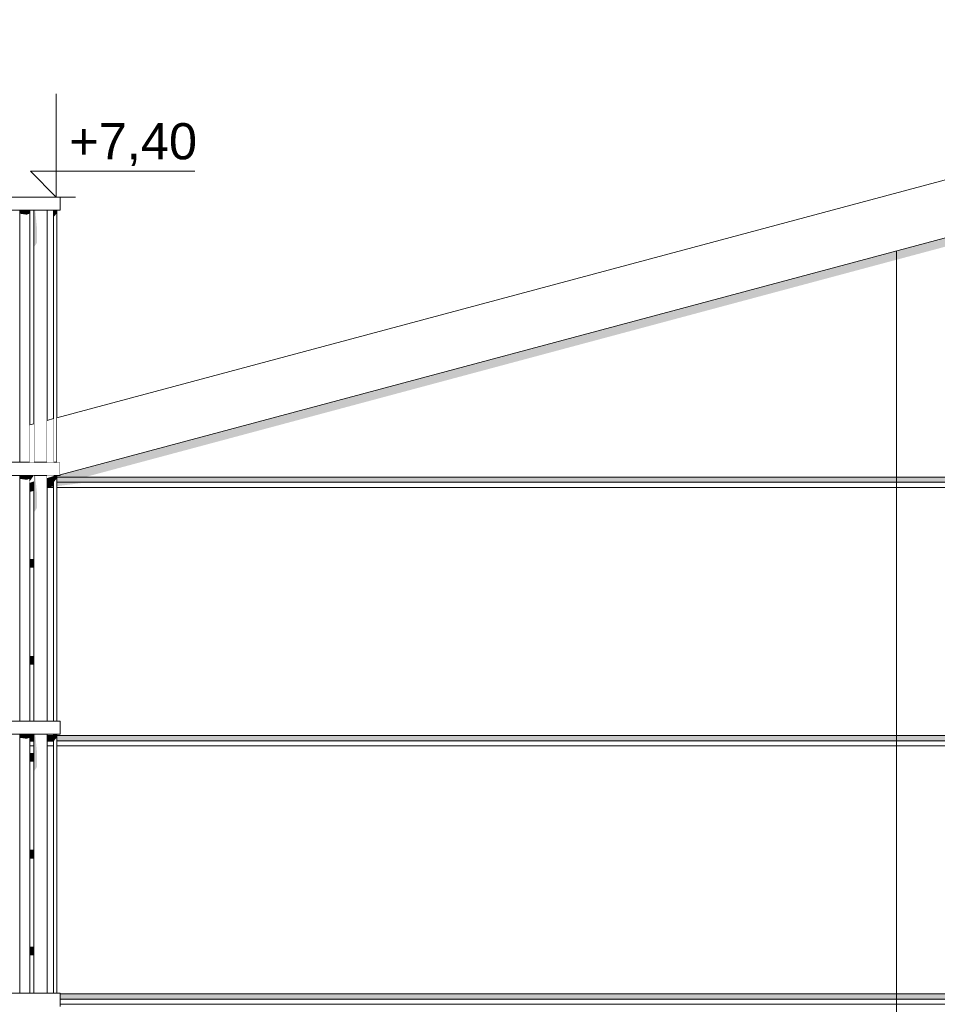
# Model space of a CAD drawing. Header units: millimetres. Extents: x -18574 to 23816, y -5698 to 8610.
# Tile 13 of 22: x -13391 to -9842, y 4280 to 8090. Entities that reach past the tile are written whole.
import ezdxf

# ---------------------------------------------------------------- set-up
doc = ezdxf.new("R2010")
doc.units = ezdxf.units.MM
doc.header["$MEASUREMENT"] = 0
doc.linetypes.add('Wipeout_Contour', pattern=[1000, 0, -1000])
for name, color, linetype, lineweight in [('0_Nr_pióra__1', 7, 'Continuous', 13), ('A_WYM_ZEWNETRZNE_Nr_pióra__45', 7, 'Continuous', 15), ('A_WYM_ZEWNETRZNE_Nr_pióra__85', 7, 'Continuous', 13), ('Nowe_A__DACHY_Nr_pióra__92', 7, 'Continuous', 13), ('Nowe_A__SCIANY_Nr_pióra__87', 7, 'Continuous', 13), ('Nowe_A_WN_WYPOSAZENIE_Nr_pióra__4', 7, 'Continuous', 13)]:
    doc.layers.add(name, color=color, linetype=linetype, lineweight=lineweight)
for name, color, linetype in [('A_WYM_ZEWNETRZNE', 7, 'Continuous'), ('Nowe_A__DACHY', 7, 'Continuous'), ('Nowe_A__SCIANY', 7, 'Continuous'), ('Nowe_A_WN_WYPOSAZENIE', 7, 'Continuous')]:
    doc.layers.add(name, color=color, linetype=linetype)
doc.styles.add('STYL_AUTOMATYCZNY_1', font='arial.ttf')

# ---------------------------------------------------------------- blocks, each defined once
blk = doc.blocks.new('ElemPrzekroju_3_1')
at = {"color": 254, "linetype": 'Wipeout_Contour', "lineweight": 0, "ltscale": 58760.632012}
blk.add_wipeout([(-13336.6, 6280), (-13352.5, 6280), (-13352.5, 6001.4), (-13336.6, 6001.4)], dxfattribs=at).dxf.layer = 'Nowe_A__SCIANY'
at = {"color": 254, "linetype": 'Wipeout_Contour', "lineweight": 0, "ltscale": 58008.120978}
blk.add_wipeout([(-13285.8, 5375.5), (-13260.4, 5375.5), (-13260.4, 6280), (-13285.8, 6280)], dxfattribs=at).dxf.layer = 'Nowe_A__SCIANY'
at = {"color": 254, "linetype": 'Wipeout_Contour', "lineweight": 0, "ltscale": 58203.480937}
blk.add_wipeout([(-13352.5, 5971.4), (-13352.5, 5626.2), (-13336.6, 5626.2), (-13336.6, 5971.4)], dxfattribs=at).dxf.layer = 'Nowe_A__SCIANY'
at = {"color": 254, "linetype": 'Wipeout_Contour', "lineweight": 0, "ltscale": 57714.059292}
blk.add_wipeout([(-13336.6, 5596.2), (-13352.5, 5596.2), (-13352.5, 5375.5), (-13336.6, 5375.5)], dxfattribs=at).dxf.layer = 'Nowe_A__SCIANY'
at = {"color": 254, "linetype": 'Wipeout_Contour', "lineweight": 0, "ltscale": 57467.111696}
blk.add_wipeout([(-13336.6, 5324.7), (-13352.5, 5324.7), (-13352.5, 5320), (-13336.6, 5320)], dxfattribs=at).dxf.layer = 'Nowe_A__SCIANY'
at = {"color": 254, "linetype": 'Wipeout_Contour', "lineweight": 0, "ltscale": 57201.671606}
blk.add_wipeout([(-13260.4, 5324.7), (-13285.8, 5324.7), (-13285.8, 5320), (-13260.4, 5320)], dxfattribs=at).dxf.layer = 'Nowe_A__SCIANY'
at = {"color": 254, "linetype": 'Wipeout_Contour', "lineweight": 0, "ltscale": 57074.004486}
blk.add_wipeout([(-13352.5, 5221.1), (-13352.5, 4875.9), (-13336.6, 4875.9), (-13336.6, 5221.1)], dxfattribs=at).dxf.layer = 'Nowe_A__SCIANY'
at = {"color": 254, "linetype": 'Wipeout_Contour', "lineweight": 0, "ltscale": 56560.545627}
blk.add_wipeout([(-13352.5, 4845.9), (-13352.5, 4500.8), (-13336.6, 4500.8), (-13336.6, 4845.9)], dxfattribs=at).dxf.layer = 'Nowe_A__SCIANY'
at = {"color": 254, "linetype": 'Wipeout_Contour', "lineweight": 0, "ltscale": 56201.529517}
blk.add_wipeout([(-13336.6, 4470.8), (-13352.5, 4470.8), (-13352.5, 4322.8), (-13336.6, 4322.8)], dxfattribs=at).dxf.layer = 'Nowe_A__SCIANY'
at = {"color": 254, "linetype": 'Wipeout_Contour', "lineweight": 0, "ltscale": 73764.002836}
blk.add_wipeout([(-13352.5, 6297.1), (-13352.5, 6280), (-13336.6, 6280), (-13336.6, 6300), (-13341.7, 6300)], dxfattribs=at).dxf.layer = 'Nowe_A__SCIANY'
at = {"color": 254, "linetype": 'Wipeout_Contour', "lineweight": 0, "ltscale": 103756.695303}
blk.add_wipeout([(-13247.7, 5375.5), (-13235, 5375.5), (-13235, 5324.7), (-13247.7, 5324.7), (-13247.7, 5320), (-150, 5320), (-150, 5895.8), (-1583.7, 6280), (-13247.7, 6280)], dxfattribs=at).dxf.layer = 'Nowe_A__SCIANY'
at = {"color": 254, "linetype": 'Wipeout_Contour', "lineweight": 0, "ltscale": 57448.805922}
blk.add_wipeout([(-13336.6, 5320), (-13352.5, 5320), (-13352.5, 5300), (-13336.6, 5300)], dxfattribs=at).dxf.layer = 'Nowe_A__SCIANY'
at = {"layer": 'Nowe_A__SCIANY', "linetype": 'Continuous', "lineweight": 0, "true_color": 0x000000}
for points in [[(-13336.6, 6280), (-13352.5, 6280), (-13352.5, 6262.7), (-13336.6, 6267)], [(-13352.5, 5320), (-13339.9, 5320), (-13336.6, 5324.7), (-13352.5, 5324.7)], [(-13336.6, 5320), (-13352.5, 5320), (-13352.5, 5300), (-13336.6, 5300)]]:
    blk.add_hatch(color=18, dxfattribs=at).paths.add_polyline_path(points)
at = {"layer": 'Nowe_A__SCIANY_Nr_pióra__87', "color": 7, "linetype": 'Continuous', "lineweight": 13}
for p, q in [((-13352.5, 6280), (-13336.6, 6280)), ((-13352.5, 5320), (-13336.6, 5320))]:
    blk.add_line(p, q, dxfattribs=at)
at = {"color": 254, "linetype": 'Wipeout_Contour', "lineweight": 0, "ltscale": 44254.55091}
blk.add_wipeout([(-13336.6, 6301.4), (-13341.7, 6300), (-13336.6, 6300)], dxfattribs=at).dxf.layer = 'Nowe_A__SCIANY'
at = {"color": 254, "linetype": 'Wipeout_Contour', "lineweight": 0, "ltscale": 58752.153954}
blk.add_wipeout([(-13285.8, 6300), (-13285.8, 6280), (-13260.4, 6280), (-13260.4, 6300)], dxfattribs=at).dxf.layer = 'Nowe_A__SCIANY'
at = {"color": 254, "linetype": 'Wipeout_Contour', "lineweight": 0, "ltscale": 57183.280243}
blk.add_wipeout([(-13260.4, 5320), (-13285.8, 5320), (-13285.8, 5300), (-13260.4, 5300)], dxfattribs=at).dxf.layer = 'Nowe_A__SCIANY'
at = {"layer": 'Nowe_A__SCIANY', "linetype": 'Continuous', "lineweight": 0, "true_color": 0x000000}
for points in [[(-13352.5, 6297.1), (-13352.5, 6280), (-13336.6, 6280), (-13336.6, 6300), (-13341.7, 6300)], [(-13336.6, 6301.4), (-13341.7, 6300), (-13336.6, 6300)], [(-13260.4, 5320), (-13285.8, 5320), (-13285.8, 5300), (-13260.4, 5300)]]:
    blk.add_hatch(color=18, dxfattribs=at).paths.add_polyline_path(points)
at = {"layer": 'Nowe_A__SCIANY_Nr_pióra__87', "color": 7, "linetype": 'Continuous', "lineweight": 13}
blk.add_line((-13341.7, 6300), (-13336.6, 6300), dxfattribs=at)
at = {"color": 254, "linetype": 'Wipeout_Contour', "lineweight": 0, "ltscale": 42321.93253}
blk.add_wipeout([(-13247.7, 6280), (-1583.7, 6280), (-1658.4, 6300), (-13247.7, 6300)], dxfattribs=at).dxf.layer = 'Nowe_A__SCIANY'
at = {"color": 254, "linetype": 'Wipeout_Contour', "lineweight": 0, "ltscale": 57419.276399}
blk.add_wipeout([(-13352.5, 5300), (-13352.5, 5280), (-13336.6, 5280), (-13336.6, 5300)], dxfattribs=at).dxf.layer = 'Nowe_A__SCIANY'
at = {"layer": 'Nowe_A__SCIANY_Nr_pióra__87', "color": 7, "linetype": 'Continuous', "lineweight": 13}
for p, q in [((-13285.8, 6280), (-13260.4, 6280)), ((-13247.7, 6280), (-1583.7, 6280)), ((-13352.5, 5300), (-13336.6, 5300))]:
    blk.add_line(p, q, dxfattribs=at)
at = {"color": 254, "linetype": 'Wipeout_Contour', "lineweight": 0, "ltscale": 73480.060305}
blk.add_wipeout([(-13285.8, 6300), (-13260.4, 6300), (-13260.4, 6320), (-13267, 6320), (-13285.8, 6315)], dxfattribs=at).dxf.layer = 'Nowe_A__SCIANY'
at = {"color": 254, "linetype": 'Wipeout_Contour', "lineweight": 0, "ltscale": 39168.812929}
blk.add_wipeout([(-13247.7, 5300), (-130, 5300), (-150, 5320), (-13247.7, 5320)], dxfattribs=at).dxf.layer = 'Nowe_A__SCIANY'
at = {"color": 254, "linetype": 'Wipeout_Contour', "lineweight": 0, "ltscale": 57383.303094}
blk.add_wipeout([(-13336.6, 5280), (-13352.5, 5280), (-13352.5, 5251.1), (-13336.6, 5251.1)], dxfattribs=at).dxf.layer = 'Nowe_A__SCIANY'
at = {"layer": 'Nowe_A__SCIANY', "linetype": 'Continuous', "lineweight": 0, "true_color": 0x000000}
for points in [[(-13285.8, 6300), (-13260.4, 6300), (-13260.4, 6320), (-13267, 6320), (-13285.8, 6315)], [(-13352.5, 5296.6), (-13336.6, 5296.6), (-13336.6, 5300), (-13352.5, 5300)], [(-13247.7, 5300), (-130, 5300), (-150, 5320), (-13247.7, 5320)]]:
    blk.add_hatch(color=18, dxfattribs=at).paths.add_polyline_path(points)
at = {"layer": 'Nowe_A__SCIANY_Nr_pióra__87', "color": 7, "linetype": 'Continuous', "lineweight": 13}
for p, q in [((-13285.8, 5320), (-13260.4, 5320)), ((-13247.7, 5320), (-150, 5320)), ((-13352.5, 5280), (-13336.6, 5280))]:
    blk.add_line(p, q, dxfattribs=at)
at = {"color": 254, "linetype": 'Wipeout_Contour', "lineweight": 0, "ltscale": 42415.786258}
blk.add_wipeout([(-13247.7, 6300), (-1658.4, 6300), (-1733, 6320), (-13247.7, 6320)], dxfattribs=at).dxf.layer = 'Nowe_A__SCIANY'
at = {"color": 254, "linetype": 'Wipeout_Contour', "lineweight": 0, "ltscale": 57153.613355}
blk.add_wipeout([(-13285.8, 5280), (-13260.4, 5280), (-13260.4, 5300), (-13285.8, 5300)], dxfattribs=at).dxf.layer = 'Nowe_A__SCIANY'
at = {"layer": 'Nowe_A__SCIANY', "linetype": 'Continuous', "lineweight": 0, "true_color": 0x000000}
for points in [[(-13285.8, 6280.3), (-13260.4, 6283.4), (-13260.4, 6300), (-13285.8, 6300)], [(-13247.7, 6300), (-1658.4, 6300), (-1733, 6320), (-13247.7, 6320)], [(-13247.7, 6300), (-13247.7, 6285), (-13155.2, 6296.6), (-1937.9, 6296.6), (-1772, 6280), (-1583.7, 6280), (-1658.4, 6300)]]:
    blk.add_hatch(color=18, dxfattribs=at).paths.add_polyline_path(points)
at = {"layer": 'Nowe_A__SCIANY_Nr_pióra__87', "color": 7, "linetype": 'Continuous', "lineweight": 13}
for p, q in [((-13285.8, 6300), (-13260.4, 6300)), ((-13247.7, 6300), (-1658.4, 6300))]:
    blk.add_line(p, q, dxfattribs=at)
at = {"color": 254, "linetype": 'Wipeout_Contour', "lineweight": 0, "ltscale": 39113.974578}
blk.add_wipeout([(-130, 5300), (-13247.7, 5300), (-13247.7, 5280), (-150, 5280)], dxfattribs=at).dxf.layer = 'Nowe_A__SCIANY'
at = {"layer": 'Nowe_A__SCIANY_Nr_pióra__87', "color": 7, "linetype": 'Continuous', "lineweight": 13}
for p, q in [((-13285.8, 5300), (-13260.4, 5300)), ((-13247.7, 5300), (-130, 5300))]:
    blk.add_line(p, q, dxfattribs=at)
at = {"color": 254, "linetype": 'Wipeout_Contour', "lineweight": 0, "ltscale": 44075.32368}
blk.add_wipeout([(-13260.4, 6321.8), (-13267, 6320), (-13260.4, 6320)], dxfattribs=at).dxf.layer = 'Nowe_A__SCIANY'
at = {"color": 254, "linetype": 'Wipeout_Contour', "lineweight": 0, "ltscale": 56487.922796}
blk.add_wipeout([(-13285.8, 5280), (-13285.8, 4322.8), (-13260.4, 4322.8), (-13260.4, 5280)], dxfattribs=at).dxf.layer = 'Nowe_A__SCIANY'
at = {"color": 254, "linetype": 'Wipeout_Contour', "lineweight": 0, "ltscale": 101054.109579}
blk.add_wipeout([(-13247.7, 6325.2), (-13247.7, 6320), (-1733, 6320), (-5315.8, 7280), (-9684.2, 7280), (-13235, 6328.6), (-13235, 6326.7), (-13241.9, 6326.7)], dxfattribs=at).dxf.layer = 'Nowe_A__SCIANY'
at = {"color": 254, "linetype": 'Wipeout_Contour', "lineweight": 0, "ltscale": 65645.543811}
blk.add_wipeout([(-13247.7, 4322.8), (-13235, 4322.8), (-13235, 4320), (-150, 4320), (-150, 5280), (-13247.7, 5280)], dxfattribs=at).dxf.layer = 'Nowe_A__SCIANY'
at = {"layer": 'Nowe_A__SCIANY', "linetype": 'Continuous', "lineweight": 0, "true_color": 0x000000}
for points in [[(-13241.9, 6326.7), (-13247.7, 6325.2), (-13247.7, 6320), (-13138.7, 6320), (-9555.9, 7280), (-9684.2, 7280), (-13235, 6328.6), (-13235, 6326.7)], [(-13260.4, 6321.8), (-13267, 6320), (-13260.4, 6320)], [(-13285.8, 5296.6), (-13260.4, 5296.6), (-13260.4, 5300), (-13285.8, 5300)], [(-13247.7, 5300), (-13247.7, 5296.6), (-133.4, 5296.6), (-130, 5300)]]:
    blk.add_hatch(color=18, dxfattribs=at).paths.add_polyline_path(points)
at = {"layer": 'Nowe_A__SCIANY_Nr_pióra__87', "color": 7, "linetype": 'Continuous', "lineweight": 13}
for p, q in [((-13267, 6320), (-13260.4, 6320)), ((-13247.7, 6320), (-1733, 6320)), ((-13285.8, 5280), (-13260.4, 5280)), ((-13247.7, 5280), (-150, 5280))]:
    blk.add_line(p, q, dxfattribs=at)
at = {"color": 254, "linetype": 'Wipeout_Contour', "lineweight": 0, "ltscale": 36463.394295}
blk.add_wipeout([(-13235, 4320), (-13235, 4300), (-130, 4300), (-150, 4320)], dxfattribs=at).dxf.layer = 'Nowe_A__SCIANY'
at = {"layer": 'Nowe_A__SCIANY', "linetype": 'Continuous', "lineweight": 0, "true_color": 0x000000}
blk.add_hatch(color=18, dxfattribs=at).paths.add_polyline_path([(-13235, 4320), (-13235, 4300), (-130, 4300), (-150, 4320)])
at = {"layer": 'Nowe_A__SCIANY_Nr_pióra__87', "color": 7, "linetype": 'Continuous', "lineweight": 13}
blk.add_line((-13235, 4320), (-150, 4320), dxfattribs=at)
at = {"color": 254, "linetype": 'Wipeout_Contour', "lineweight": 0, "ltscale": 36411.063385}
blk.add_wipeout([(-13235, 4280), (-150, 4280), (-130, 4300), (-13235, 4300)], dxfattribs=at).dxf.layer = 'Nowe_A__SCIANY'
at = {"layer": 'Nowe_A__SCIANY', "linetype": 'Continuous', "lineweight": 0, "true_color": 0x000000}
blk.add_hatch(color=18, dxfattribs=at).paths.add_polyline_path([(-13235, 4296.6), (-133.4, 4296.6), (-130, 4300), (-13235, 4300)])
at = {"layer": 'Nowe_A__SCIANY_Nr_pióra__87', "color": 7, "linetype": 'Continuous', "lineweight": 13}
for p, q in [((-13235, 4300), (-130, 4300)), ((-13235, 4280), (-150, 4280))]:
    blk.add_line(p, q, dxfattribs=at)
blk = doc.blocks.new('ElemPrzekroju_7_1')
at = {"color": 254, "linetype": 'Wipeout_Contour', "lineweight": 0, "ltscale": 60150.238295}
blk.add_wipeout([(-13391.4, 6377.5), (-13352.5, 6377.5), (-13352.5, 7352.8), (-13391.4, 7352.8)], dxfattribs=at).dxf.layer = 'Nowe_A_WN_WYPOSAZENIE'
at = {"color": 254, "linetype": 'Wipeout_Contour', "lineweight": 0, "ltscale": 59730.988023}
blk.add_wipeout([(-13260.4, 6377.5), (-13247.7, 6377.5), (-13247.7, 7352.8), (-13260.4, 7352.8)], dxfattribs=at).dxf.layer = 'Nowe_A_WN_WYPOSAZENIE'
at = {"color": 254, "linetype": 'Wipeout_Contour', "lineweight": 0, "ltscale": 58410.313066}
blk.add_wipeout([(-13352.5, 6326.7), (-13391.4, 6326.7), (-13391.4, 5375.5), (-13352.5, 5375.5)], dxfattribs=at).dxf.layer = 'Nowe_A_WN_WYPOSAZENIE'
at = {"color": 254, "linetype": 'Wipeout_Contour', "lineweight": 0, "ltscale": 57978.506299}
blk.add_wipeout([(-13260.4, 6326.7), (-13260.4, 5375.5), (-13247.7, 5375.5), (-13247.7, 6326.7)], dxfattribs=at).dxf.layer = 'Nowe_A_WN_WYPOSAZENIE'
at = {"color": 254, "linetype": 'Wipeout_Contour', "lineweight": 0, "ltscale": 56892.938289}
blk.add_wipeout([(-13352.5, 5324.7), (-13391.4, 5324.7), (-13391.4, 4322.8), (-13352.5, 4322.8)], dxfattribs=at).dxf.layer = 'Nowe_A_WN_WYPOSAZENIE'
at = {"color": 254, "linetype": 'Wipeout_Contour', "lineweight": 0, "ltscale": 56449.5405}
blk.add_wipeout([(-13260.4, 4322.8), (-13247.7, 4322.8), (-13247.7, 5324.7), (-13260.4, 5324.7)], dxfattribs=at).dxf.layer = 'Nowe_A_WN_WYPOSAZENIE'
at = {"color": 254, "linetype": 'Wipeout_Contour', "lineweight": 0, "ltscale": 60663.741548}
blk.add_wipeout([(-13235, 7352.8), (-13235, 7403.6), (-13265.4, 7403.6), (-13265.4, 7352.8)], dxfattribs=at).dxf.layer = 'Nowe_A_WN_WYPOSAZENIE'
at = {"color": 254, "linetype": 'Wipeout_Contour', "lineweight": 0, "ltscale": 58776.531704}
blk.add_wipeout([(-13235, 6326.7), (-13235, 6377.5), (-13265.4, 6377.5), (-13265.4, 6326.7)], dxfattribs=at).dxf.layer = 'Nowe_A_WN_WYPOSAZENIE'
at = {"color": 254, "linetype": 'Wipeout_Contour', "lineweight": 0, "ltscale": 57158.333491}
blk.add_wipeout([(-13235, 5324.7), (-13235, 5375.5), (-13265.4, 5375.5), (-13265.4, 5324.7)], dxfattribs=at).dxf.layer = 'Nowe_A_WN_WYPOSAZENIE'
at = {"color": 254, "linetype": 'Wipeout_Contour', "lineweight": 0, "ltscale": 55718.657778}
blk.add_wipeout([(-13235, 4272), (-13235, 4322.8), (-13265.4, 4322.8), (-13265.4, 4272)], dxfattribs=at).dxf.layer = 'Nowe_A_WN_WYPOSAZENIE'
at = {"layer": 'Nowe_A_WN_WYPOSAZENIE_Nr_pióra__4', "color": 7, "linetype": 'Continuous', "lineweight": 13}
for p, q in [((-13235, 7352.8), (-13235, 7403.6)), ((-13235, 6326.7), (-13235, 6377.5)), ((-13235, 5324.7), (-13235, 5375.5)), ((-13235, 4272), (-13235, 4322.8))]:
    blk.add_line(p, q, dxfattribs=at)
at = {"color": 254, "linetype": 'Wipeout_Contour', "lineweight": 0, "ltscale": 60868.617041}
blk.add_wipeout([(-13265.4, 7352.8), (-13265.4, 7403.6), (-13352.1, 7403.6), (-13352.1, 7352.8)], dxfattribs=at).dxf.layer = 'Nowe_A_WN_WYPOSAZENIE'
at = {"color": 254, "linetype": 'Wipeout_Contour', "lineweight": 0, "ltscale": 58987.950946}
blk.add_wipeout([(-13265.4, 6326.7), (-13265.4, 6377.5), (-13352.1, 6377.5), (-13352.1, 6326.7)], dxfattribs=at).dxf.layer = 'Nowe_A_WN_WYPOSAZENIE'
at = {"color": 254, "linetype": 'Wipeout_Contour', "lineweight": 0, "ltscale": 57375.704966}
blk.add_wipeout([(-13265.4, 5324.7), (-13265.4, 5375.5), (-13352.1, 5375.5), (-13352.1, 5324.7)], dxfattribs=at).dxf.layer = 'Nowe_A_WN_WYPOSAZENIE'
at = {"color": 254, "linetype": 'Wipeout_Contour', "lineweight": 0, "ltscale": 55941.61289}
blk.add_wipeout([(-13265.4, 4272), (-13265.4, 4322.8), (-13352.1, 4322.8), (-13352.1, 4272)], dxfattribs=at).dxf.layer = 'Nowe_A_WN_WYPOSAZENIE'
at = {"layer": 'Nowe_A_WN_WYPOSAZENIE', "linetype": 'Continuous', "lineweight": 0, "true_color": 0x000000}
for points in [[(-13247.7, 7352.8), (-13260.4, 7352.8), (-13260.4, 7325.8), (-13247.7, 7340.8)], [(-13260.4, 6326.7), (-13260.4, 6299.7), (-13247.7, 6314.7), (-13247.7, 6326.7)], [(-13247.7, 5324.7), (-13260.4, 5324.7), (-13260.4, 5297.8), (-13247.7, 5312.7)]]:
    blk.add_hatch(color=18, dxfattribs=at).paths.add_polyline_path(points)
at = {"layer": 'Nowe_A_WN_WYPOSAZENIE_Nr_pióra__4', "color": 7, "linetype": 'Continuous', "lineweight": 13}
for p, q in [((-13235, 7403.6), (-13265.4, 7403.6)), ((-13235, 7352.8), (-13265.4, 7352.8)), ((-13260.4, 6377.5), (-13260.4, 7352.8)), ((-13247.7, 6377.5), (-13247.7, 7352.8)), ((-13235, 6377.5), (-13265.4, 6377.5)), ((-13235, 6326.7), (-13265.4, 6326.7)), ((-13260.4, 5375.5), (-13260.4, 6326.7)), ((-13247.7, 5375.5), (-13247.7, 6326.7)), ((-13235, 5375.5), (-13265.4, 5375.5)), ((-13235, 5324.7), (-13265.4, 5324.7)), ((-13260.4, 4322.8), (-13260.4, 5324.7)), ((-13247.7, 4322.8), (-13247.7, 5324.7)), ((-13235, 4322.8), (-13265.4, 4322.8))]:
    blk.add_line(p, q, dxfattribs=at)
at = {"color": 254, "linetype": 'Wipeout_Contour', "lineweight": 0, "ltscale": 61247.707847}
blk.add_wipeout([(-13352.1, 7352.8), (-13352.1, 7403.6), (-13481.9, 7403.6), (-13481.9, 7352.8)], dxfattribs=at).dxf.layer = 'Nowe_A_WN_WYPOSAZENIE'
at = {"color": 254, "linetype": 'Wipeout_Contour', "lineweight": 0, "ltscale": 59379.034174}
blk.add_wipeout([(-13352.1, 6326.7), (-13352.1, 6377.5), (-13481.9, 6377.5), (-13481.9, 6326.7)], dxfattribs=at).dxf.layer = 'Nowe_A_WN_WYPOSAZENIE'
at = {"color": 254, "linetype": 'Wipeout_Contour', "lineweight": 0, "ltscale": 57777.687271}
blk.add_wipeout([(-13352.1, 5324.7), (-13352.1, 5375.5), (-13481.9, 5375.5), (-13481.9, 5324.7)], dxfattribs=at).dxf.layer = 'Nowe_A_WN_WYPOSAZENIE'
at = {"color": 254, "linetype": 'Wipeout_Contour', "lineweight": 0, "ltscale": 56353.811097}
blk.add_wipeout([(-13352.1, 4272), (-13352.1, 4322.8), (-13481.9, 4322.8), (-13481.9, 4272)], dxfattribs=at).dxf.layer = 'Nowe_A_WN_WYPOSAZENIE'
at = {"layer": 'Nowe_A_WN_WYPOSAZENIE_Nr_pióra__4', "color": 7, "linetype": 'Continuous', "lineweight": 13}
for p, q in [((-13352.1, 7403.6), (-13481.9, 7403.6)), ((-13265.4, 7403.6), (-13352.1, 7403.6)), ((-13391.4, 6377.5), (-13391.4, 7352.8)), ((-13391.4, 5375.5), (-13391.4, 6326.7)), ((-13391.4, 4322.8), (-13391.4, 5324.7))]:
    blk.add_line(p, q, dxfattribs=at)
at = {"color": 254, "linetype": 'Wipeout_Contour', "lineweight": 0, "ltscale": 59934.044882}
blk.add_wipeout([(-13285.8, 7352.8), (-13336.6, 7352.8), (-13336.6, 6377.5), (-13285.8, 6377.5)], dxfattribs=at).dxf.layer = 'Nowe_A_WN_WYPOSAZENIE'
at = {"color": 254, "linetype": 'Wipeout_Contour', "lineweight": 0, "ltscale": 58187.664549}
blk.add_wipeout([(-13336.6, 6326.7), (-13336.6, 5375.5), (-13285.8, 5375.5), (-13285.8, 6326.7)], dxfattribs=at).dxf.layer = 'Nowe_A_WN_WYPOSAZENIE'
at = {"color": 254, "linetype": 'Wipeout_Contour', "lineweight": 0, "ltscale": 56664.332619}
blk.add_wipeout([(-13285.8, 5324.7), (-13336.6, 5324.7), (-13336.6, 4322.8), (-13285.8, 4322.8)], dxfattribs=at).dxf.layer = 'Nowe_A_WN_WYPOSAZENIE'
at = {"layer": 'Nowe_A_WN_WYPOSAZENIE', "linetype": 'Continuous', "lineweight": 0, "true_color": 0x000000}
for points in [[(-13391.4, 7339.5), (-13364.3, 7335.5), (-13352.5, 7339.9), (-13352.5, 7352.8), (-13391.4, 7352.8)], [(-13336.6, 7352.8), (-13336.6, 7209.1), (-13323.9, 7227.1), (-13323.9, 7277.9), (-13331.4, 7352.8)], [(-13391.4, 6313.4), (-13364.3, 6309.5), (-13352.5, 6313.9), (-13352.5, 6326.7), (-13391.4, 6326.7)], [(-13331.4, 6326.7), (-13336.6, 6326.7), (-13336.6, 6183), (-13323.9, 6201), (-13323.9, 6251.8)], [(-13391.4, 5311.4), (-13364.3, 5307.5), (-13352.5, 5311.9), (-13352.5, 5324.7), (-13391.4, 5324.7)]]:
    blk.add_hatch(color=18, dxfattribs=at).paths.add_polyline_path(points)
at = {"layer": 'Nowe_A_WN_WYPOSAZENIE_Nr_pióra__4', "color": 7, "linetype": 'Continuous', "lineweight": 13}
for p, q in [((-13352.1, 7352.8), (-13481.9, 7352.8)), ((-13352.5, 6377.5), (-13352.5, 7352.8)), ((-13265.4, 7352.8), (-13352.1, 7352.8)), ((-13336.6, 6377.5), (-13336.6, 7352.8)), ((-13285.8, 6377.5), (-13285.8, 7352.8)), ((-13352.1, 6377.5), (-13481.9, 6377.5)), ((-13265.4, 6377.5), (-13352.1, 6377.5)), ((-13352.1, 6326.7), (-13481.9, 6326.7)), ((-13265.4, 6326.7), (-13352.1, 6326.7)), ((-13285.8, 5375.5), (-13285.8, 6326.7)), ((-13352.1, 5375.5), (-13481.9, 5375.5)), ((-13265.4, 5375.5), (-13352.1, 5375.5)), ((-13352.1, 5324.7), (-13481.9, 5324.7)), ((-13265.4, 5324.7), (-13352.1, 5324.7)), ((-13285.8, 4322.8), (-13285.8, 5324.7)), ((-13352.1, 4322.8), (-13481.9, 4322.8)), ((-13265.4, 4322.8), (-13352.1, 4322.8))]:
    blk.add_line(p, q, dxfattribs=at)
at = {"color": 254, "linetype": 'Wipeout_Contour', "lineweight": 0, "ltscale": 58503.127738}
blk.add_wipeout([(-13352.5, 6001.4), (-13352.5, 5971.4), (-13336.6, 5971.4), (-13336.6, 6001.4)], dxfattribs=at).dxf.layer = 'Nowe_A_WN_WYPOSAZENIE'
at = {"color": 254, "linetype": 'Wipeout_Contour', "lineweight": 0, "ltscale": 57905.119668}
blk.add_wipeout([(-13352.5, 5596.2), (-13336.6, 5596.2), (-13336.6, 5626.2), (-13352.5, 5626.2)], dxfattribs=at).dxf.layer = 'Nowe_A_WN_WYPOSAZENIE'
at = {"color": 254, "linetype": 'Wipeout_Contour', "lineweight": 0, "ltscale": 57340.154959}
blk.add_wipeout([(-13352.5, 5251.1), (-13352.5, 5221.1), (-13336.6, 5221.1), (-13336.6, 5251.1)], dxfattribs=at).dxf.layer = 'Nowe_A_WN_WYPOSAZENIE'
at = {"color": 254, "linetype": 'Wipeout_Contour', "lineweight": 0, "ltscale": 56809.219448}
blk.add_wipeout([(-13352.5, 4875.9), (-13352.5, 4845.9), (-13336.6, 4845.9), (-13336.6, 4875.9)], dxfattribs=at).dxf.layer = 'Nowe_A_WN_WYPOSAZENIE'
at = {"color": 254, "linetype": 'Wipeout_Contour', "lineweight": 0, "ltscale": 56313.275678}
blk.add_wipeout([(-13352.5, 4500.8), (-13352.5, 4470.8), (-13336.6, 4470.8), (-13336.6, 4500.8)], dxfattribs=at).dxf.layer = 'Nowe_A_WN_WYPOSAZENIE'
at = {"layer": 'Nowe_A_WN_WYPOSAZENIE', "linetype": 'Continuous', "lineweight": 0, "true_color": 0x000000}
for points in [[(-13352.5, 6001.4), (-13352.5, 5971.4), (-13336.6, 5971.4), (-13336.6, 6001.4)], [(-13352.5, 5596.2), (-13336.6, 5596.2), (-13336.6, 5626.2), (-13352.5, 5626.2)], [(-13336.6, 5324.7), (-13336.6, 5181.1), (-13323.9, 5199), (-13323.9, 5249.8), (-13331.4, 5324.7)], [(-13352.5, 5251.1), (-13352.5, 5221.1), (-13336.6, 5221.1), (-13336.6, 5251.1)], [(-13352.5, 4875.9), (-13352.5, 4845.9), (-13336.6, 4845.9), (-13336.6, 4875.9)], [(-13352.5, 4500.8), (-13352.5, 4470.8), (-13336.6, 4470.8), (-13336.6, 4500.8)]]:
    blk.add_hatch(color=18, dxfattribs=at).paths.add_polyline_path(points)
at = {"layer": 'Nowe_A_WN_WYPOSAZENIE_Nr_pióra__4', "color": 7, "linetype": 'Continuous', "lineweight": 13}
for p, q in [((-13352.5, 5375.5), (-13352.5, 6326.7)), ((-13336.6, 5375.5), (-13336.6, 6326.7)), ((-13336.6, 6001.4), (-13352.5, 6001.4)), ((-13336.6, 5971.4), (-13352.5, 5971.4)), ((-13336.6, 5626.2), (-13352.5, 5626.2)), ((-13336.6, 5596.2), (-13352.5, 5596.2)), ((-13352.5, 4322.8), (-13352.5, 5324.7)), ((-13336.6, 4322.8), (-13336.6, 5324.7)), ((-13336.6, 5251.1), (-13352.5, 5251.1)), ((-13336.6, 5221.1), (-13352.5, 5221.1)), ((-13336.6, 4875.9), (-13352.5, 4875.9)), ((-13336.6, 4845.9), (-13352.5, 4845.9)), ((-13336.6, 4500.8), (-13352.5, 4500.8)), ((-13336.6, 4470.8), (-13352.5, 4470.8))]:
    blk.add_line(p, q, dxfattribs=at)
blk = doc.blocks.new('ElemPrzekroju_20_1')
at = {"color": 254, "linetype": 'Wipeout_Contour', "lineweight": 0, "ltscale": 59279.018005}
blk.add_wipeout([(-13336.6, 6515.7), (-13352.5, 6511.4), (-13352.5, 6377.5), (-13336.6, 6377.5)], dxfattribs=at).dxf.layer = 'Nowe_A__DACHY'
at = {"color": 254, "linetype": 'Wipeout_Contour', "lineweight": 0, "ltscale": 59038.617136}
blk.add_wipeout([(-13260.4, 6536.1), (-13285.8, 6529.3), (-13285.8, 6377.5), (-13260.4, 6377.5)], dxfattribs=at).dxf.layer = 'Nowe_A__DACHY'
at = {"color": 254, "linetype": 'Wipeout_Contour', "lineweight": 0, "ltscale": 59056.142367}
blk.add_wipeout([(-13336.6, 6326.7), (-13352.5, 6326.7), (-13352.5, 6304.3), (-13336.6, 6308.6)], dxfattribs=at).dxf.layer = 'Nowe_A__DACHY'
at = {"color": 254, "linetype": 'Wipeout_Contour', "lineweight": 0, "ltscale": 44128.456901}
blk.add_wipeout([(-13285.8, 6326.7), (-13285.8, 6322.2), (-13269, 6326.7)], dxfattribs=at).dxf.layer = 'Nowe_A__DACHY'
at = {"color": 254, "linetype": 'Wipeout_Contour', "lineweight": 0, "ltscale": 80737.347357}
blk.add_wipeout([(-13247.7, 6377.5), (-13235, 6377.5), (-13235, 6335.8), (-7500, 7872.5), (-7500, 8079.6), (-13247.7, 6539.5)], dxfattribs=at).dxf.layer = 'Nowe_A__DACHY'
at = {"color": 254, "linetype": 'Wipeout_Contour', "lineweight": 0, "ltscale": 59406.424387}
blk.add_wipeout([(-13352.5, 6511.4), (-13336.6, 6515.7), (-13336.6, 6526), (-13352.5, 6521.7)], dxfattribs=at).dxf.layer = 'Nowe_A__DACHY'
at = {"color": 254, "linetype": 'Wipeout_Contour', "lineweight": 0, "ltscale": 59032.546042}
blk.add_wipeout([(-13352.5, 6297.1), (-13336.6, 6301.4), (-13336.6, 6308.6), (-13352.5, 6304.3)], dxfattribs=at).dxf.layer = 'Nowe_A__DACHY'
at = {"layer": 'Nowe_A__DACHY', "linetype": 'Continuous', "lineweight": 0, "true_color": 0x000000}
for points in [[(-13336.6, 6326.7), (-13352.5, 6326.7), (-13352.5, 6304.3), (-13352.4, 6304.4)], [(-13352.5, 6304.3), (-13352.5, 6304.2), (-13352.4, 6304.4)]]:
    blk.add_hatch(color=18, dxfattribs=at).paths.add_polyline_path(points)
at = {"layer": 'Nowe_A__DACHY_Nr_pióra__92', "color": 7, "linetype": 'Continuous', "lineweight": 13}
for p, q in [((-13352.5, 6521.7), (-13336.6, 6526)), ((-13336.6, 6301.4), (-13352.5, 6297.1))]:
    blk.add_line(p, q, dxfattribs=at)
at = {"color": 254, "linetype": 'Wipeout_Contour', "lineweight": 0, "ltscale": 59183.500014}
blk.add_wipeout([(-13285.8, 6529.3), (-13260.4, 6536.1), (-13260.4, 6546.4), (-13285.8, 6539.6)], dxfattribs=at).dxf.layer = 'Nowe_A__DACHY'
at = {"color": 254, "linetype": 'Wipeout_Contour', "lineweight": 0, "ltscale": 73506.632607}
blk.add_wipeout([(-13285.8, 6322.2), (-13285.8, 6315), (-13260.4, 6321.8), (-13260.4, 6326.7), (-13269, 6326.7)], dxfattribs=at).dxf.layer = 'Nowe_A__DACHY'
at = {"color": 254, "linetype": 'Wipeout_Contour', "lineweight": 0, "ltscale": 51607.875507}
blk.add_wipeout([(-13247.7, 6549.8), (-13247.7, 6539.5), (-7500, 8079.6), (-7500, 8089.9)], dxfattribs=at).dxf.layer = 'Nowe_A__DACHY'
at = {"color": 254, "linetype": 'Wipeout_Contour', "lineweight": 0, "ltscale": 44036.541098}
blk.add_wipeout([(-13241.9, 6326.7), (-13247.7, 6326.7), (-13247.7, 6325.2)], dxfattribs=at).dxf.layer = 'Nowe_A__DACHY'
at = {"layer": 'Nowe_A__DACHY_Nr_pióra__92', "color": 7, "linetype": 'Continuous', "lineweight": 13}
for p, q in [((-13285.8, 6539.6), (-13260.4, 6546.4)), ((-13260.4, 6321.8), (-13285.8, 6315))]:
    blk.add_line(p, q, dxfattribs=at)
at = {"color": 254, "linetype": 'Wipeout_Contour', "lineweight": 0, "ltscale": 51084.717051}
blk.add_wipeout([(-7500, 7872.5), (-13235, 6335.8), (-13235, 6328.6), (-7500, 7865.3)], dxfattribs=at).dxf.layer = 'Nowe_A__DACHY'
at = {"layer": 'Nowe_A__DACHY_Nr_pióra__92', "color": 7, "linetype": 'Continuous', "lineweight": 13}
for p, q in [((-13247.7, 6549.8), (-7500, 8089.9)), ((-7500, 7865.3), (-13235, 6328.6)), ((-13241.9, 6326.7), (-13247.7, 6325.2))]:
    blk.add_line(p, q, dxfattribs=at)
blk = doc.blocks.new('Wymiary_3_1', base_point=(-13250.2, 7403.6))
at = {"layer": 'A_WYM_ZEWNETRZNE_Nr_pióra__45', "color": 7, "linetype": 'Continuous', "lineweight": 15}
for p, q in [((-13250.2, 7403.6), (-13250.2, 7803.6)), ((-13250.2, 7403.6), (-13350.2, 7503.6)), ((-13350.2, 7503.6), (-13250.2, 7503.6)), ((-13250.2, 7503.6), (-12714.4, 7503.6))]:
    blk.add_line(p, q, dxfattribs=at)
at = {"layer": 'A_WYM_ZEWNETRZNE_Nr_pióra__85', "color": 7, "linetype": 'Continuous', "lineweight": 13}
for q in [(-13325.2, 7403.6), (-13175.2, 7403.6)]:
    blk.add_line((-13250.2, 7403.6), q, dxfattribs=at)
at = {"layer": 'A_WYM_ZEWNETRZNE_Nr_pióra__85', "color": 7, "lineweight": 13, "insert": (-13200.2, 7523.6), "char_height": 140, "attachment_point": 7, "style": 'STYL_AUTOMATYCZNY_1'}
blk.add_mtext('\\A1;{\\pql;\\fArial|b0|i0|c238|p0;\\W1.000000;+7,40}', dxfattribs=at)

msp = doc.modelspace()

# ---------------------------------------------------------------- block references
at = {"layer": 'Nowe_A__SCIANY', "lineweight": 0}
msp.add_blockref('ElemPrzekroju_3_1', (0, 0), dxfattribs=at)

# ---------------------------------------------------------------- next in the draw order: block references
at = {"layer": 'Nowe_A_WN_WYPOSAZENIE', "lineweight": 0}
msp.add_blockref('ElemPrzekroju_7_1', (0, 0), dxfattribs=at)

# ---------------------------------------------------------------- next in the draw order: block references
at = {"layer": 'Nowe_A__DACHY', "lineweight": 0}
msp.add_blockref('ElemPrzekroju_20_1', (0, 0), dxfattribs=at)

# ---------------------------------------------------------------- next in the draw order: linework, layer by layer
at = {"layer": '0_Nr_pióra__1', "color": 7, "linetype": 'Continuous', "lineweight": 13}
msp.add_line((-10000, 300), (-10000, 7195.4), dxfattribs=at)

# ---------------------------------------------------------------- next in the draw order: block references
at = {"layer": 'A_WYM_ZEWNETRZNE', "color": 7, "linetype": 'Continuous', "lineweight": 13}
msp.add_blockref('Wymiary_3_1', (-13250.2, 7403.6), dxfattribs=at)

doc.saveas('drawing.dxf')
